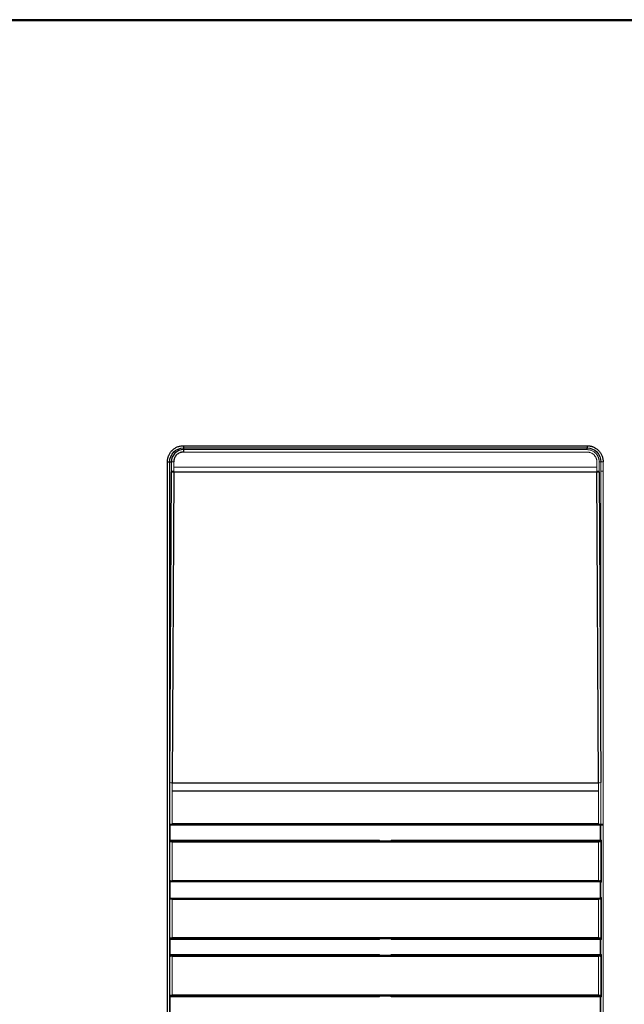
# Paper-space layout '_Left' of a CAD drawing. Header units: millimetres. Extents: x 485 to 947, y 37 to 1369.
# Tile 6 of 7: x 617 to 749, y 1155 to 1369. Entities that reach past the tile are written whole.
import ezdxf

# ---------------------------------------------------------------- set-up
doc = ezdxf.new("R2010")
doc.units = ezdxf.units.MM

psp = doc.layouts.new('_Left')

# ---------------------------------------------------------------- linework, layer by layer
at = {"color": 7, "linetype": 'Continuous', "lineweight": 25}
for p, q in [((877.73, 1369.19), (507.9, 1369.19)), ((877.72, 1369.44), (521, 1369.44)), ((652.9, 1276.53), (740.9, 1276.53)), ((652.9, 1276.53), (652.9, 1275.13)), ((652.9, 1276.03), (740.9, 1276.03)), ((740.9, 1276.53), (740.9, 1276.03)), ((740.9, 1275.67), (740.9, 1276.03)), ((649.42, 1048.84), (649.42, 1273.04)), ((649.42, 1273.04), (650.27, 1273.04)), ((649.91, 1048.84), (649.91, 1273.04)), ((649.95, 1203.1), (650.27, 1270.86)), ((650.77, 1270.77), (650.45, 1203.01)), ((743.04, 1270.77), (650.77, 1270.77)), ((743.36, 1203.01), (743.04, 1270.77)), ((743.54, 1270.86), (743.86, 1203.1)), ((650.45, 1203.01), (743.36, 1203.01)), ((650.44, 1201.24), (743.36, 1201.24)), ((649.94, 1190.1), (650.03, 1190.34)), ((650.44, 1190.13), (743.36, 1190.13)), ((743.77, 1190.34), (743.86, 1190.1)), ((650.03, 1181.44), (649.94, 1181.69)), ((650.03, 1177.86), (650.03, 1181.44)), ((743.77, 1181.44), (650.03, 1181.44)), ((743.36, 1181.65), (650.44, 1181.65)), ((743.86, 1181.69), (743.77, 1181.44)), ((743.77, 1181.44), (743.77, 1177.86)), ((649.94, 1177.62), (650.03, 1177.86)), ((650.03, 1177.86), (743.77, 1177.86)), ((650.44, 1177.65), (743.36, 1177.65)), ((743.77, 1177.86), (743.86, 1177.62)), ((650.03, 1168.97), (649.94, 1169.21)), ((743.36, 1169.18), (650.44, 1169.18)), ((743.86, 1169.21), (743.77, 1168.97)), ((649.94, 1165.14), (650.03, 1165.39)), ((650.44, 1165.18), (743.36, 1165.18)), ((698.4, 1165.32), (698.19, 1165.53)), ((698.19, 1165.39), (698.19, 1165.53)), ((743.77, 1165.39), (743.86, 1165.14)), ((650.03, 1156.49), (649.94, 1156.73)), ((743.36, 1156.7), (650.44, 1156.7)), ((698.19, 1156.35), (698.4, 1156.56)), ((698.19, 1156.35), (698.19, 1156.49)), ((743.86, 1156.73), (743.77, 1156.49))]:
    psp.add_line(p, q, dxfattribs=at)
at = {"color": 144, "linetype": 'Continuous', "lineweight": 18}
for p, q in [((652.9, 1275.67), (740.9, 1275.67)), ((740.9, 1275.13), (652.9, 1275.13)), ((650.27, 1271.89), (650.27, 1273.04)), ((650.77, 1273), (650.77, 1271.85)), ((650.77, 1271.85), (743.03, 1271.85)), ((743.03, 1271.85), (743.03, 1273)), ((743.53, 1273.04), (744.39, 1273.04)), ((743.53, 1273.04), (743.53, 1271.89)), ((743.89, 1048.84), (743.89, 1273.04)), ((744.39, 1273.04), (744.39, 1048.84)), ((650.27, 1270.94), (650.77, 1270.94)), ((743.04, 1270.94), (743.54, 1270.94)), ((743.89, 1270.94), (744.39, 1270.94)), ((649.94, 1194.17), (649.94, 1201.24)), ((650.44, 1194.13), (650.44, 1201.24)), ((743.36, 1201.24), (743.36, 1194.13)), ((743.86, 1201.24), (743.86, 1194.17)), ((650.03, 1193.92), (649.94, 1194.17)), ((743.81, 1194.02), (650, 1194.02)), ((743.36, 1194.13), (650.44, 1194.13)), ((743.86, 1194.17), (743.77, 1193.92)), ((744.39, 1194.02), (743.89, 1194.02)), ((650.03, 1190.34), (650.03, 1193.92)), ((743.77, 1193.78), (650.03, 1193.78)), ((743.77, 1193.92), (743.77, 1190.34)), ((744.39, 1193.78), (743.89, 1193.78)), ((649.94, 1181.69), (649.94, 1190.1)), ((695.4, 1190.27), (650.01, 1190.27)), ((650.03, 1190.48), (695.61, 1190.48)), ((650.44, 1181.65), (650.44, 1190.13)), ((695.47, 1190.34), (695.4, 1190.27)), ((698.33, 1190.34), (695.47, 1190.34)), ((695.61, 1190.48), (695.61, 1190.34)), ((698.19, 1190.34), (698.19, 1190.48)), ((698.19, 1190.48), (743.77, 1190.48)), ((698.4, 1190.27), (698.33, 1190.34)), ((743.8, 1190.27), (698.4, 1190.27)), ((743.36, 1190.13), (743.36, 1181.65)), ((743.86, 1190.1), (743.86, 1181.69)), ((743.89, 1190.48), (744.01, 1190.48)), ((744.01, 1190.48), (744.01, 1181.3)), ((650.01, 1181.51), (695.4, 1181.51)), ((695.4, 1181.51), (695.47, 1181.44)), ((698.33, 1181.44), (698.4, 1181.51)), ((698.4, 1181.51), (743.8, 1181.51)), ((744.01, 1181.3), (743.89, 1181.3)), ((649.94, 1169.21), (649.94, 1177.62)), ((695.4, 1177.79), (650.01, 1177.79)), ((650.44, 1169.18), (650.44, 1177.65)), ((695.47, 1177.86), (695.4, 1177.79)), ((698.4, 1177.79), (698.33, 1177.86)), ((743.8, 1177.79), (698.4, 1177.79)), ((743.36, 1177.65), (743.36, 1169.18)), ((743.86, 1177.62), (743.86, 1169.21)), ((743.89, 1178), (744.01, 1178)), ((744.01, 1178), (744.01, 1168.83)), ((650.01, 1169.04), (695.4, 1169.04)), ((650.03, 1165.39), (650.03, 1168.97)), ((695.61, 1168.83), (650.03, 1168.83)), ((695.4, 1169.04), (695.47, 1168.97)), ((695.47, 1168.97), (698.33, 1168.97)), ((695.61, 1168.97), (695.61, 1168.83)), ((698.19, 1168.83), (698.19, 1168.97)), ((743.77, 1168.83), (698.19, 1168.83)), ((698.33, 1168.97), (698.4, 1169.04)), ((698.4, 1169.04), (743.8, 1169.04)), ((743.77, 1168.97), (743.77, 1165.39)), ((744.01, 1168.83), (743.89, 1168.83)), ((649.94, 1156.73), (649.94, 1165.14)), ((695.4, 1165.32), (650.01, 1165.32)), ((650.03, 1165.53), (695.61, 1165.53)), ((650.44, 1156.7), (650.44, 1165.18)), ((695.47, 1165.39), (695.4, 1165.32)), ((698.33, 1165.39), (695.47, 1165.39)), ((695.61, 1165.53), (695.61, 1165.39)), ((698.19, 1165.53), (743.77, 1165.53)), ((743.8, 1165.32), (698.4, 1165.32)), ((743.36, 1165.18), (743.36, 1156.7)), ((743.86, 1165.14), (743.86, 1156.73)), ((743.89, 1165.53), (744.01, 1165.53)), ((744.01, 1165.53), (744.01, 1156.35)), ((650.01, 1156.56), (695.4, 1156.56)), ((650.03, 1152.91), (650.03, 1156.49)), ((695.61, 1156.35), (650.03, 1156.35)), ((695.4, 1156.56), (695.47, 1156.49)), ((695.47, 1156.49), (698.33, 1156.49)), ((695.61, 1156.49), (695.61, 1156.35)), ((743.77, 1156.35), (698.19, 1156.35)), ((698.4, 1156.56), (743.8, 1156.56)), ((743.77, 1156.49), (743.77, 1152.91)), ((744.01, 1156.35), (743.89, 1156.35))]:
    psp.add_line(p, q, dxfattribs=at)
for centre, radius, start, end in [((650.66, 1274.93), 1.93, 258.5605, 273.4562), ((650.65, 1271.59), 0.822, 241.925, 277.9085), ((743.15, 1271.59), 0.822, 262.0915, 298.075), ((650.33, 1203.83), 0.822, 241.925, 277.9085), ((743.47, 1203.83), 0.822, 262.0915, 298.075)]:
    psp.add_arc(centre, radius, start, end, dxfattribs=at)
at = {"color": 7, "linetype": 'Continuous', "lineweight": 25}
for points, knots in [([(649.42, 1273.04), (649.42, 1273.09), (649.42, 1273.21), (649.43, 1273.38), (649.45, 1273.55), (649.48, 1273.72), (649.52, 1273.88), (649.57, 1274.05), (649.62, 1274.21), (649.7, 1274.43), (649.83, 1274.69), (650, 1274.98), (650.2, 1275.26), (650.51, 1275.59), (650.95, 1275.95), (651.46, 1276.22), (651.88, 1276.38), (652.22, 1276.46), (652.56, 1276.52), (652.79, 1276.52), (652.9, 1276.53)], [0, 0, 0, 0, 0.031319, 0.0625, 0.09362, 0.124757, 0.15599, 0.187394, 0.219045, 0.251019, 0.313416, 0.375815, 0.438194, 0.500232, 0.624485, 0.749113, 0.811707, 0.874286, 0.937332, 1, 1, 1, 1]), ([(740.9, 1276.53), (740.96, 1276.53), (741.07, 1276.52), (741.24, 1276.51), (741.41, 1276.49), (741.58, 1276.46), (741.75, 1276.42), (741.91, 1276.38), (742.08, 1276.32), (742.29, 1276.24), (742.55, 1276.11), (742.84, 1275.94), (743.12, 1275.74), (743.46, 1275.43), (743.82, 1274.99), (744.09, 1274.48), (744.24, 1274.05), (744.33, 1273.72), (744.38, 1273.38), (744.39, 1273.15), (744.39, 1273.04)], [0, 0, 0, 0, 0.031314, 0.062491, 0.093608, 0.124744, 0.155976, 0.187381, 0.219035, 0.251013, 0.313408, 0.37581, 0.438188, 0.500229, 0.62448, 0.749107, 0.811699, 0.874283, 0.937328, 1, 1, 1, 1]), ([(652.9, 1275.13), (652.86, 1275.13), (652.76, 1275.13), (652.62, 1275.11), (652.49, 1275.09), (652.35, 1275.06), (652.22, 1275.02), (652, 1274.93), (651.71, 1274.78), (651.39, 1274.52), (651.12, 1274.19), (650.95, 1273.86), (650.84, 1273.55), (650.78, 1273.28), (650.78, 1273.1), (650.77, 1273)], [0, 0, 0, 0, 0.0417126, 0.0832277, 0.1247306, 0.1664066, 0.2084387, 0.2510055, 0.375986, 0.4999118, 0.6235162, 0.7489769, 0.8334456, 0.916635, 1, 1, 1, 1])]:
    psp.add_open_spline(points, degree=3, knots=knots, dxfattribs=at)
for points in [[(649.91, 1273.04), (649.91, 1273.82), (650.56, 1275.38), (652.11, 1276.03), (652.9, 1276.03)], [(652.9, 1275.67), (652.2, 1275.67), (650.85, 1275.09), (650.27, 1273.73), (650.27, 1273.04)], [(740.9, 1276.03), (741.69, 1276.03), (743.24, 1275.38), (743.89, 1273.82), (743.89, 1273.04)]]:
    psp.add_open_spline(points, degree=3, dxfattribs=at)
at = {"color": 144, "linetype": 'Continuous', "lineweight": 18}
for points, knots in [([(743.53, 1273.04), (743.53, 1273.09), (743.53, 1273.21), (743.51, 1273.37), (743.49, 1273.53), (743.45, 1273.68), (743.41, 1273.82), (743.37, 1273.95), (743.32, 1274.08), (743.26, 1274.2), (743.2, 1274.31), (743.14, 1274.42), (743.08, 1274.51), (743.01, 1274.6), (742.95, 1274.69), (742.89, 1274.76), (742.82, 1274.83), (742.71, 1274.95), (742.53, 1275.1), (742.28, 1275.28), (742.02, 1275.42), (741.74, 1275.53), (741.46, 1275.61), (741.18, 1275.66), (741, 1275.66), (740.9, 1275.67)], [0, 0, 0, 0, 0.041225, 0.081122, 0.11969, 0.15693, 0.192843, 0.227428, 0.260687, 0.292618, 0.323224, 0.352503, 0.380457, 0.407085, 0.432388, 0.456366, 0.479019, 0.500348, 0.575511, 0.649407, 0.722039, 0.793411, 0.863525, 0.932387, 1, 1, 1, 1]), ([(743.03, 1273), (743.03, 1273.05), (743.03, 1273.14), (743.01, 1273.28), (742.99, 1273.42), (742.96, 1273.55), (742.92, 1273.69), (742.84, 1273.9), (742.68, 1274.19), (742.42, 1274.52), (742.1, 1274.78), (741.76, 1274.96), (741.46, 1275.06), (741.18, 1275.12), (740.99, 1275.13), (740.9, 1275.13)], [0, 0, 0, 0, 0.0417525, 0.0832992, 0.1248219, 0.1665023, 0.2085204, 0.2510517, 0.3760853, 0.4999418, 0.6236138, 0.7490161, 0.8335352, 0.9167025, 1, 1, 1, 1]), ([(650.27, 1270.86), (650.27, 1270.95), (650.27, 1271.12), (650.27, 1271.37), (650.27, 1271.63), (650.27, 1271.8), (650.27, 1271.89)], [0, 0, 0, 0, 0.250094, 0.500001, 0.749908, 1, 1, 1, 1]), ([(743.53, 1271.89), (743.53, 1271.8), (743.53, 1271.63), (743.54, 1271.37), (743.54, 1271.12), (743.54, 1270.95), (743.54, 1270.86)], [0, 0, 0, 0, 0.250092, 0.499999, 0.749906, 1, 1, 1, 1]), ([(649.94, 1201.24), (649.94, 1201.34), (649.94, 1201.55), (649.94, 1201.86), (649.94, 1202.17), (649.94, 1202.49), (649.94, 1202.8), (649.95, 1203), (649.95, 1203.1)], [0, 0, 0, 0, 0.166913, 0.33353, 0.499999, 0.666468, 0.833085, 1, 1, 1, 1]), ([(650.45, 1203.01), (650.45, 1202.92), (650.44, 1202.72), (650.44, 1202.43), (650.44, 1202.13), (650.44, 1201.83), (650.44, 1201.53), (650.44, 1201.34), (650.44, 1201.24)], [0, 0, 0, 0, 0.167039, 0.333928, 0.500669, 0.667261, 0.833705, 1, 1, 1, 1]), ([(743.36, 1201.24), (743.36, 1201.34), (743.36, 1201.53), (743.36, 1201.83), (743.36, 1202.13), (743.36, 1202.43), (743.36, 1202.72), (743.36, 1202.92), (743.36, 1203.01)], [0, 0, 0, 0, 0.166295, 0.332739, 0.499331, 0.666072, 0.832961, 1, 1, 1, 1]), ([(743.86, 1203.1), (743.86, 1203), (743.86, 1202.8), (743.86, 1202.49), (743.86, 1202.17), (743.86, 1201.86), (743.86, 1201.55), (743.86, 1201.34), (743.86, 1201.24)], [0, 0, 0, 0, 0.166915, 0.333532, 0.500001, 0.66647, 0.833087, 1, 1, 1, 1]), ([(649.94, 1190.1), (649.94, 1190.1), (649.95, 1190.1), (649.96, 1190.11), (649.98, 1190.11), (650.03, 1190.12), (650.09, 1190.12), (650.17, 1190.13), (650.26, 1190.13), (650.35, 1190.13), (650.41, 1190.13), (650.44, 1190.13)], [0, 0, 0, 0, 0.079212, 0.159054, 0.240711, 0.367736, 0.500426, 0.627199, 0.759902, 0.878498, 1, 1, 1, 1]), ([(743.36, 1190.13), (743.38, 1190.13), (743.42, 1190.13), (743.48, 1190.13), (743.56, 1190.13), (743.63, 1190.13), (743.71, 1190.12), (743.78, 1190.12), (743.82, 1190.11), (743.86, 1190.11), (743.86, 1190.1), (743.86, 1190.1)], [0, 0, 0, 0, 0.079021, 0.158684, 0.240181, 0.36703, 0.499653, 0.626486, 0.759372, 0.878208, 1, 1, 1, 1]), ([(650.44, 1181.65), (650.42, 1181.65), (650.38, 1181.65), (650.32, 1181.66), (650.25, 1181.66), (650.17, 1181.66), (650.09, 1181.66), (650.03, 1181.67), (649.98, 1181.68), (649.95, 1181.68), (649.94, 1181.69), (649.94, 1181.69)], [0, 0, 0, 0, 0.079021, 0.158684, 0.240181, 0.36703, 0.499653, 0.626486, 0.759372, 0.878208, 1, 1, 1, 1]), ([(743.86, 1181.69), (743.86, 1181.69), (743.86, 1181.68), (743.85, 1181.68), (743.82, 1181.68), (743.78, 1181.67), (743.71, 1181.66), (743.64, 1181.66), (743.55, 1181.66), (743.46, 1181.65), (743.39, 1181.65), (743.36, 1181.65)], [0, 0, 0, 0, 0.079212, 0.159054, 0.240711, 0.367736, 0.500426, 0.627199, 0.759902, 0.878498, 1, 1, 1, 1]), ([(649.94, 1177.62), (649.94, 1177.62), (649.95, 1177.62), (649.96, 1177.63), (649.98, 1177.63), (650.03, 1177.64), (650.09, 1177.64), (650.17, 1177.65), (650.26, 1177.65), (650.35, 1177.65), (650.41, 1177.65), (650.44, 1177.65)], [0, 0, 0, 0, 0.079212, 0.159054, 0.240711, 0.367736, 0.500426, 0.627199, 0.759902, 0.878498, 1, 1, 1, 1]), ([(743.36, 1177.65), (743.38, 1177.65), (743.42, 1177.65), (743.48, 1177.65), (743.56, 1177.65), (743.63, 1177.65), (743.71, 1177.64), (743.78, 1177.64), (743.82, 1177.63), (743.86, 1177.63), (743.86, 1177.62), (743.86, 1177.62)], [0, 0, 0, 0, 0.079021, 0.158684, 0.240181, 0.36703, 0.499653, 0.626486, 0.759372, 0.878208, 1, 1, 1, 1]), ([(650.44, 1169.18), (650.42, 1169.18), (650.38, 1169.18), (650.32, 1169.18), (650.25, 1169.18), (650.17, 1169.18), (650.09, 1169.19), (650.03, 1169.19), (649.98, 1169.2), (649.95, 1169.2), (649.94, 1169.21), (649.94, 1169.21)], [0, 0, 0, 0, 0.079021, 0.158684, 0.2401811, 0.3670295, 0.4996533, 0.6264864, 0.7593721, 0.8782083, 1, 1, 1, 1]), ([(743.86, 1169.21), (743.86, 1169.21), (743.86, 1169.21), (743.85, 1169.2), (743.82, 1169.2), (743.78, 1169.19), (743.71, 1169.19), (743.64, 1169.18), (743.55, 1169.18), (743.46, 1169.18), (743.39, 1169.18), (743.36, 1169.18)], [0, 0, 0, 0, 0.079212, 0.159054, 0.240711, 0.367736, 0.500426, 0.627199, 0.759902, 0.878498, 1, 1, 1, 1]), ([(649.94, 1165.14), (649.94, 1165.14), (649.95, 1165.15), (649.96, 1165.15), (649.98, 1165.15), (650.03, 1165.16), (650.09, 1165.17), (650.17, 1165.17), (650.26, 1165.17), (650.35, 1165.18), (650.41, 1165.18), (650.44, 1165.18)], [0, 0, 0, 0, 0.079212, 0.159054, 0.240711, 0.367736, 0.500426, 0.627199, 0.759902, 0.878498, 1, 1, 1, 1]), ([(743.36, 1165.18), (743.38, 1165.18), (743.42, 1165.18), (743.48, 1165.17), (743.56, 1165.17), (743.63, 1165.17), (743.71, 1165.17), (743.78, 1165.16), (743.82, 1165.15), (743.86, 1165.15), (743.86, 1165.14), (743.86, 1165.14)], [0, 0, 0, 0, 0.079021, 0.158684, 0.240181, 0.36703, 0.499653, 0.626486, 0.759372, 0.878208, 1, 1, 1, 1]), ([(650.44, 1156.7), (650.42, 1156.7), (650.38, 1156.7), (650.32, 1156.7), (650.25, 1156.7), (650.17, 1156.7), (650.09, 1156.71), (650.03, 1156.71), (649.98, 1156.72), (649.95, 1156.72), (649.94, 1156.73), (649.94, 1156.73)], [0, 0, 0, 0, 0.079021, 0.158684, 0.2401811, 0.3670295, 0.4996533, 0.6264864, 0.7593721, 0.8782083, 1, 1, 1, 1]), ([(743.86, 1156.73), (743.86, 1156.73), (743.86, 1156.73), (743.85, 1156.72), (743.82, 1156.72), (743.78, 1156.71), (743.71, 1156.71), (743.64, 1156.7), (743.55, 1156.7), (743.46, 1156.7), (743.39, 1156.7), (743.36, 1156.7)], [0, 0, 0, 0, 0.079212, 0.159054, 0.240711, 0.367736, 0.500426, 0.627199, 0.759902, 0.878498, 1, 1, 1, 1])]:
    psp.add_open_spline(points, degree=3, knots=knots, dxfattribs=at)
for points in [[(650.77, 1270.77), (650.77, 1271.13), (650.77, 1271.49), (650.77, 1271.85)], [(743.03, 1271.85), (743.04, 1271.49), (743.04, 1271.13), (743.04, 1270.77)]]:
    psp.add_open_spline(points, degree=3, dxfattribs=at)

doc.saveas('drawing.dxf')
